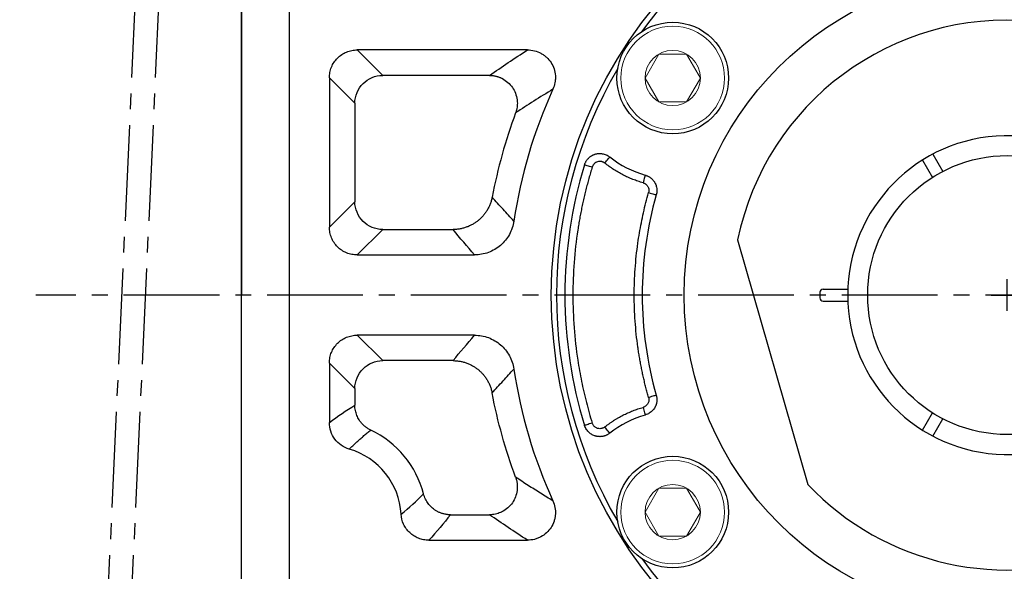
# Model space of a CAD drawing. Header units: millimetres. Extents: x 2152 to 3183, y 256 to 984.
# Tile 4 of 15: x 2230 to 2353, y 669 to 738. Entities that reach past the tile are written whole.
import ezdxf

# ---------------------------------------------------------------- set-up
doc = ezdxf.new("R2010")
doc.units = ezdxf.units.MM
doc.linetypes.add('点画线', pattern=[18, 12, -2, 2, -2])
for name, color, linetype in [('6文字层', 3, 'Continuous'), ('7中心线层', 7, '点画线'), ('标注线', 7, 'Continuous')]:
    doc.layers.add(name, color=color, linetype=linetype)
doc.layers.add('粗实线', color=7, linetype='Continuous', lineweight=40)
doc.layers.add('细实线', color=211, linetype='Continuous', lineweight=18)
doc.styles.add('工程字', font='gbenor.shx', dxfattribs={"bigfont": 'gbcbig.shx'})
doc.dimstyles.new('ISO-25-1', dxfattribs={"dimtxt": 9, "dimasz": 3.5, "dimexe": 1.25, "dimexo": 1, "dimgap": 1.5, "dimtad": 1, "dimtoh": 1, "dimtxsty": '工程字', "dimcen": 2, "dimadec": 0, "dimazin": 0, "dimtfac": 1, "dimtmove": 0, "dimatfit": 3, "dimfxl": 1, "dimarcsym": 0})

# ---------------------------------------------------------------- blocks, each defined once
blk = doc.blocks.new('*D36')
at = {"layer": '6文字层', "color": 0, "lineweight": -2}
for p, q in [((2353.54, 701.84), (2353.54, 705.84)), ((2351.54, 703.84), (2355.54, 703.84)), ((2244.71, 612.22), (2274.36, 637.18)), ((2222.95, 612.22), (2244.71, 612.22))]:
    blk.add_line(p, q, dxfattribs=at)
at = {"layer": '6文字层', "color": 0}
blk.add_solid([(2274.74, 636.74), (2273.99, 637.63), (2277.04, 639.44)], dxfattribs=at)
at = {"layer": 'Defpoints', "color": 0}
for p in [(2430.05, 768.24), (2277.04, 639.44)]:
    blk.add_point(p, dxfattribs=at)
at = {"layer": '6文字层', "color": 0, "insert": (2233.08, 618.22), "char_height": 9, "attachment_point": 5, "style": '工程字'}
blk.add_mtext('∅200', dxfattribs=at)
blk = doc.blocks.new('*D37')
at = {"layer": '6文字层', "color": 0, "lineweight": -2}
for p, q in [((2452.27, 806.26), (2435.79, 789.15)), ((2474.03, 806.26), (2452.27, 806.26)), ((2353.54, 701.84), (2353.54, 705.84)), ((2351.54, 703.84), (2355.54, 703.84))]:
    blk.add_line(p, q, dxfattribs=at)
at = {"layer": '6文字层', "color": 0}
blk.add_solid([(2435.37, 789.56), (2436.21, 788.75), (2433.36, 786.63)], dxfattribs=at)
at = {"layer": 'Defpoints', "color": 0}
for p in [(2433.36, 786.63), (2273.73, 621.04)]:
    blk.add_point(p, dxfattribs=at)
at = {"layer": '6文字层', "color": 0, "lineweight": 25, "insert": (2463.9, 812.26), "char_height": 9, "attachment_point": 5, "style": '工程字'}
blk.add_mtext('∅230{}{{\\H0.7x;}{}}', dxfattribs=at)

msp = doc.modelspace()

# ---------------------------------------------------------------- linework, layer by layer
at = {"layer": '7中心线层'}
for p, q in [((2245.998, 779.088), (2239.08, 628.586)), ((2248.964, 779.088), (2242.046, 628.586)), ((2452.791, 703.837), (2231.77, 703.837))]:
    msp.add_line(p, q, dxfattribs=at)
at = {"layer": '标注线'}
for p, q in [((2257.543, 703.837), (2257.543, 779.087)), ((2257.543, 778.588), (2257.543, 703.837)), ((2257.543, 629.086), (2257.543, 703.837))]:
    msp.add_line(p, q, dxfattribs=at)
at = {"layer": '粗实线', "color": 0, "lineweight": 30}
for p, q in [((2263.544, 775.426), (2263.544, 632.248)), ((2342.901, 720.771), (2344.152, 718.604)), ((2344.2, 721.521), (2345.451, 719.354)), ((2319.744, 710.752), (2328.544, 680.062)), ((2330.044, 704.187), (2330.044, 703.487)), ((2330.444, 704.587), (2333.558, 704.587)), ((2330.444, 703.087), (2333.558, 703.087)), ((2342.901, 686.904), (2344.152, 689.071)), ((2344.2, 686.154), (2345.451, 688.321))]:
    msp.add_line(p, q, dxfattribs=at)
for centre, radius in [((2353.544, 703.837), 57.15), ((2353.544, 703.837), 40.5), ((2311.61, 731.069), 7), ((2353.544, 703.837), 17.5), ((2311.61, 676.605), 7)]:
    msp.add_circle(centre, radius, dxfattribs=at)
for centre, radius, start, end in [((2353.544, 703.837), 56.5, 35.80097, 99.19903), ((2353.544, 703.837), 56.5, 104.80097, 144.19903), ((2353.544, 703.837), 34.5, 1.24566, 168.4385), ((2353.544, 703.837), 56.5, 149.80097, 210.19903), ((2353.544, 703.837), 20, 2.1491, 357.8509), ((2330.444, 704.187), 0.4, 90, 180), ((2330.444, 703.487), 0.4, 180, 270), ((2353.544, 703.837), 34.5, 223.5615, 358.75434), ((2353.544, 703.837), 56.5, 215.80097, 279.19903)]:
    msp.add_arc(centre, radius, start, end, dxfattribs=at)
at = {"layer": '细实线', "color": 0, "lineweight": -3}
for p, q in [((2293.41, 734.594), (2272.07, 734.594)), ((2275.262, 731.402), (2272.07, 734.594)), ((2268.578, 731.102), (2268.578, 712.363)), ((2268.578, 731.102), (2271.77, 727.91)), ((2288.647, 731.402), (2275.262, 731.402)), ((2271.77, 727.91), (2271.77, 715.555)), ((2268.578, 712.363), (2271.77, 715.555)), ((2272.07, 708.872), (2275.262, 712.064)), ((2275.262, 712.064), (2284.075, 712.064)), ((2272.07, 708.872), (2286.769, 708.872)), ((2286.769, 698.802), (2272.07, 698.802)), ((2272.07, 698.802), (2275.262, 695.611)), ((2268.578, 695.311), (2268.578, 687.842)), ((2268.578, 695.311), (2271.77, 692.119)), ((2284.075, 695.611), (2275.262, 695.611)), ((2271.77, 692.119), (2271.77, 690.034)), ((2283.755, 676.272), (2288.647, 676.272)), ((2281.039, 673.081), (2293.41, 673.081))]:
    msp.add_line(p, q, dxfattribs=at)
at = {"layer": '细实线'}
for points in [[(2308.145, 731.069), (2309.877, 734.069), (2313.343, 734.069), (2315.075, 731.069)], [(2308.145, 731.069), (2309.877, 728.069), (2313.343, 728.069), (2315.075, 731.069)], [(2308.145, 676.605), (2309.877, 679.605), (2313.343, 679.605), (2315.075, 676.605)], [(2308.145, 676.605), (2309.877, 673.605), (2313.343, 673.605), (2315.075, 676.605)]]:
    msp.add_lwpolyline(points, dxfattribs=at)
at = {"layer": '细实线', "color": 0, "lineweight": -3, "flags": 128}
for points in [[(2303.096, 720.387), (2303.215, 720.536), (2303.33, 720.68), (2303.436, 720.813), (2303.529, 720.931), (2303.607, 721.028), (2303.666, 721.102), (2303.704, 721.149), (2303.719, 721.169)], [(2300.563, 720.195), (2300.586, 720.188), (2300.643, 720.17), (2300.733, 720.143), (2300.852, 720.106), (2300.995, 720.062), (2301.158, 720.011), (2301.335, 719.957), (2301.518, 719.9)], [(2308.17, 718.885), (2308.163, 718.861), (2308.146, 718.803), (2308.121, 718.712), (2308.087, 718.592), (2308.046, 718.448), (2308, 718.284), (2307.95, 718.107), (2307.898, 717.923)], [(2308.587, 716.687), (2308.771, 716.635), (2308.948, 716.584), (2309.111, 716.537), (2309.255, 716.496), (2309.375, 716.462), (2309.466, 716.436), (2309.524, 716.419), (2309.548, 716.412)], [(2309.548, 691.262), (2309.524, 691.255), (2309.466, 691.238), (2309.375, 691.213), (2309.255, 691.178), (2309.111, 691.137), (2308.948, 691.09), (2308.771, 691.04), (2308.587, 690.987)], [(2307.898, 689.751), (2307.95, 689.567), (2308, 689.39), (2308.046, 689.227), (2308.087, 689.082), (2308.121, 688.963), (2308.146, 688.872), (2308.163, 688.813), (2308.17, 688.789)], [(2301.518, 687.774), (2301.335, 687.718), (2301.158, 687.663), (2300.995, 687.613), (2300.852, 687.568), (2300.733, 687.532), (2300.643, 687.504), (2300.586, 687.486), (2300.563, 687.479)], [(2303.719, 686.506), (2303.704, 686.525), (2303.666, 686.573), (2303.607, 686.647), (2303.529, 686.744), (2303.436, 686.861), (2303.33, 686.994), (2303.215, 687.138), (2303.096, 687.287)]]:
    msp.add_lwpolyline(points, dxfattribs=at)
at = {"layer": '细实线'}
for centre, radius in [((2311.61, 731.069), 6.5), ((2311.61, 731.069), 3.465), ((2311.61, 676.605), 6.5), ((2311.61, 676.605), 3.465)]:
    msp.add_circle(centre, radius, dxfattribs=at)
at = {"layer": '细实线', "color": 0, "lineweight": -3}
for centre, radius, start, end in [((2353.544, 703.837), 62.535, 155.6103, 171.46387), ((2353.544, 703.837), 65.726, 159.64779, 169.22995), ((2311.61, 731.069), 12.66, 231.44368, 254.23162), ((2353.544, 703.837), 55.448, 162.84177, 197.15824), ((2353.544, 703.837), 45.757, 164.04852, 195.95148), ((2353.544, 703.837), 62.535, 188.53613, 204.38972), ((2311.61, 676.605), 12.66, 105.76838, 128.55633), ((2268.544, 675.837), 12.226, 14.43897, 64.74324), ((2268.544, 675.837), 9.035, 3.3212, 73.71821)]:
    msp.add_arc(centre, radius, start, end, dxfattribs=at)
for points, knots in [([(2268.578, 731.102), (2268.578, 731.333), (2268.6, 731.56), (2268.688, 732.006), (2268.754, 732.228), (2268.928, 732.652), (2269.035, 732.852), (2269.288, 733.232), (2269.435, 733.412), (2269.758, 733.735), (2269.933, 733.879), (2270.315, 734.135), (2270.519, 734.243), (2270.939, 734.416), (2271.159, 734.483), (2271.611, 734.572), (2271.839, 734.594), (2272.07, 734.594)], [0, 0, 0, 0, 0.125, 0.125, 0.25, 0.25, 0.375, 0.375, 0.5, 0.5, 0.625, 0.625, 0.75, 0.75, 0.875, 0.875, 1, 1, 1, 1]), ([(2293.41, 734.594), (2293.704, 734.594), (2293.991, 734.559), (2294.555, 734.419), (2294.832, 734.313), (2295.215, 734.107), (2295.338, 734.031), (2295.575, 733.862), (2295.69, 733.768), (2296.011, 733.472), (2296.198, 733.25), (2296.516, 732.758), (2296.642, 732.494), (2296.825, 731.943), (2296.882, 731.651), (2296.911, 731.217), (2296.912, 731.072), (2296.896, 730.781), (2296.878, 730.635), (2296.799, 730.205), (2296.712, 729.928), (2296.59, 729.66)], [0, 0, 0, 0, 0.125, 0.125, 0.25, 0.25, 0.3125, 0.3125, 0.375, 0.375, 0.5, 0.5, 0.625, 0.625, 0.75, 0.75, 0.8125, 0.8125, 0.875, 0.875, 1, 1, 1, 1]), ([(2271.77, 727.91), (2271.773, 728.826), (2272.15, 729.73), (2273.442, 731.022), (2274.346, 731.399), (2275.262, 731.402)], [0, 0, 0, 0, 0.5, 0.5, 1, 1, 1, 1]), ([(2288.647, 731.402), (2288.711, 731.401), (2288.837, 731.398), (2289.024, 731.382), (2289.205, 731.356), (2289.38, 731.323), (2289.549, 731.281), (2289.709, 731.234), (2289.86, 731.181), (2290.002, 731.124), (2290.134, 731.064), (2290.473, 730.895), (2290.976, 730.547), (2291.535, 729.917), (2291.93, 729.175), (2292.093, 728.535), (2292.135, 728.055), (2292.136, 727.742), (2292.104, 727.405), (2292.038, 727.05), (2291.96, 726.816), (2291.92, 726.696)], [0, 0, 0, 0, 0.028511, 0.056513, 0.0838971, 0.1105582, 0.1363963, 0.1613175, 0.1852349, 0.2080691, 0.2297482, 0.2502084, 0.3774571, 0.5003615, 0.6232644, 0.749987, 0.7921513, 0.8388932, 0.88961, 0.9435835, 1, 1, 1, 1]), ([(2300.563, 720.195), (2300.578, 720.241), (2300.609, 720.334), (2300.668, 720.468), (2300.736, 720.597), (2300.812, 720.72), (2300.896, 720.836), (2300.986, 720.943), (2301.082, 721.042), (2301.182, 721.132), (2301.284, 721.213), (2301.387, 721.284), (2301.49, 721.347), (2301.593, 721.401), (2301.693, 721.446), (2301.79, 721.484), (2301.919, 721.528), (2302.091, 721.571), (2302.311, 721.602), (2302.546, 721.607), (2302.79, 721.584), (2303.038, 721.529), (2303.28, 721.44), (2303.511, 721.322), (2303.65, 721.22), (2303.719, 721.169)], [0, 0, 0, 0, 0.0376203, 0.0752977, 0.1128656, 0.150155, 0.1869981, 0.2232316, 0.2587002, 0.2932585, 0.326774, 0.3591281, 0.3902171, 0.4199526, 0.4482614, 0.4750847, 0.5003769, 0.5539148, 0.6112001, 0.671776, 0.7350533, 0.8003252, 0.8667976, 0.9336329, 1, 1, 1, 1]), ([(2301.518, 719.9), (2301.447, 719.665), (2301.303, 719.194), (2301.101, 718.485), (2300.907, 717.774), (2300.723, 717.061), (2300.549, 716.345), (2300.385, 715.628), (2300.23, 714.908), (2300.086, 714.185), (2299.95, 713.461), (2299.825, 712.734), (2299.534, 710.899), (2299.197, 707.937), (2299.044, 703.837), (2299.197, 699.738), (2299.557, 696.572), (2299.925, 694.334), (2300.177, 693.007), (2300.462, 691.687), (2300.78, 690.375), (2301.129, 689.069), (2301.388, 688.206), (2301.518, 687.774)], [0, 0, 0, 0, 0.0226316, 0.0452448, 0.0678438, 0.0904327, 0.1130156, 0.1355967, 0.1581802, 0.1807702, 0.2033708, 0.2259862, 0.2486205, 0.3743031, 0.5000022, 0.6256848, 0.7513839, 0.7928603, 0.8342864, 0.8756879, 0.9170902, 0.9585191, 1, 1, 1, 1]), ([(2303.096, 720.387), (2303.07, 720.407), (2303.018, 720.446), (2302.934, 720.495), (2302.846, 720.535), (2302.754, 720.567), (2302.612, 720.601), (2302.416, 720.615), (2302.175, 720.57), (2301.952, 720.471), (2301.781, 720.335), (2301.658, 720.192), (2301.573, 720.053), (2301.537, 719.951), (2301.518, 719.9)], [0, 0, 0, 0, 0.0505148, 0.1003663, 0.1500351, 0.2000076, 0.250761, 0.3754265, 0.5002951, 0.6250273, 0.7500312, 0.8336568, 0.9162331, 1, 1, 1, 1]), ([(2307.898, 717.923), (2307.789, 717.955), (2307.572, 718.018), (2307.248, 718.123), (2306.928, 718.235), (2306.611, 718.355), (2306.297, 718.483), (2305.986, 718.619), (2305.678, 718.763), (2305.272, 718.965), (2304.775, 719.236), (2304.196, 719.59), (2303.634, 719.971), (2303.276, 720.249), (2303.096, 720.387)], [0, 0, 0, 0, 0.0626269, 0.1251408, 0.1875804, 0.2499844, 0.3123915, 0.3748405, 0.4373702, 0.500019, 0.6251505, 0.7499844, 0.8748308, 1, 1, 1, 1]), ([(2308.17, 718.885), (2308.214, 718.872), (2308.302, 718.845), (2308.431, 718.793), (2308.555, 718.733), (2308.675, 718.665), (2308.788, 718.59), (2308.895, 718.508), (2308.994, 718.421), (2309.086, 718.329), (2309.169, 718.234), (2309.245, 718.136), (2309.312, 718.037), (2309.393, 717.901), (2309.481, 717.72), (2309.561, 717.483), (2309.613, 717.226), (2309.631, 716.956), (2309.614, 716.681), (2309.57, 716.502), (2309.548, 716.412)], [0, 0, 0, 0, 0.044053, 0.088139, 0.1321094, 0.1758156, 0.219111, 0.2618541, 0.3039103, 0.3451539, 0.3854698, 0.4247544, 0.4629166, 0.4998782, 0.5752012, 0.654936, 0.7383039, 0.8243459, 0.911967, 1, 1, 1, 1]), ([(2307.898, 717.923), (2307.926, 717.915), (2307.985, 717.897), (2308.072, 717.858), (2308.161, 717.809), (2308.28, 717.725), (2308.399, 717.606), (2308.507, 717.446), (2308.582, 717.275), (2308.625, 717.081), (2308.631, 716.878), (2308.602, 716.75), (2308.587, 716.687)], [0, 0, 0, 0, 0.056282, 0.1167278, 0.1813936, 0.2503869, 0.3946615, 0.4998933, 0.6167223, 0.7495253, 0.8772118, 1, 1, 1, 1]), ([(2288.975, 716.119), (2288.96, 716.046), (2288.93, 715.899), (2288.872, 715.682), (2288.805, 715.467), (2288.729, 715.256), (2288.644, 715.05), (2288.55, 714.848), (2288.448, 714.653), (2288.338, 714.463), (2288.221, 714.279), (2288.097, 714.103), (2287.968, 713.934), (2287.833, 713.773), (2287.693, 713.62), (2287.55, 713.475), (2287.403, 713.338), (2287.202, 713.165), (2286.935, 712.962), (2286.589, 712.74), (2286.216, 712.543), (2285.819, 712.374), (2285.401, 712.238), (2284.968, 712.139), (2284.524, 712.076), (2284.225, 712.068), (2284.075, 712.064)], [0, 0, 0, 0, 0.0326106, 0.0652366, 0.0978347, 0.1303617, 0.1627743, 0.19503, 0.2270868, 0.2589039, 0.2904418, 0.3216626, 0.35253, 0.3830099, 0.41307, 0.4426807, 0.4718141, 0.5004454, 0.5581048, 0.6176662, 0.6789009, 0.741545, 0.8053038, 0.8698579, 0.9348712, 1, 1, 1, 1]), ([(2291.702, 713.119), (2291.475, 713.364), (2291.019, 713.857), (2290.339, 714.602), (2289.656, 715.357), (2289.203, 715.864), (2288.975, 716.119)], [0, 0, 0, 0, 0.2454138, 0.493885, 0.7454138, 1, 1, 1, 1]), ([(2308.587, 690.987), (2308.529, 691.195), (2308.412, 691.611), (2308.247, 692.238), (2308.091, 692.867), (2307.943, 693.497), (2307.804, 694.129), (2307.674, 694.763), (2307.553, 695.399), (2307.441, 696.037), (2307.337, 696.677), (2307.114, 698.182), (2306.863, 700.567), (2306.749, 703.837), (2306.863, 707.107), (2307.137, 709.707), (2307.436, 711.638), (2307.67, 712.912), (2307.939, 714.178), (2308.241, 715.438), (2308.472, 716.271), (2308.587, 716.687)], [0, 0, 0, 0, 0.0249077, 0.0497967, 0.0746718, 0.0995378, 0.1243993, 0.1492613, 0.1741285, 0.1990056, 0.2238975, 0.248809, 0.3743956, 0.500003, 0.6255896, 0.7511969, 0.8009925, 0.8507324, 0.9004547, 0.9501978, 1, 1, 1, 1]), ([(2275.262, 712.064), (2274.346, 712.066), (2273.442, 712.443), (2272.15, 713.735), (2271.773, 714.639), (2271.77, 715.555)], [0, 0, 0, 0, 0.5, 0.5, 1, 1, 1, 1]), ([(2272.07, 708.872), (2271.839, 708.872), (2271.612, 708.894), (2271.166, 708.981), (2270.944, 709.048), (2270.52, 709.222), (2270.32, 709.329), (2269.94, 709.581), (2269.76, 709.729), (2269.437, 710.051), (2269.293, 710.227), (2269.037, 710.609), (2268.929, 710.812), (2268.756, 711.233), (2268.689, 711.453), (2268.6, 711.904), (2268.578, 712.133), (2268.578, 712.363)], [0, 0, 0, 0, 0.125, 0.125, 0.25, 0.25, 0.375, 0.375, 0.5, 0.5, 0.625, 0.625, 0.75, 0.75, 0.875, 0.875, 1, 1, 1, 1]), ([(2291.702, 713.119), (2291.658, 712.825), (2291.588, 712.535), (2291.397, 711.971), (2291.276, 711.697), (2290.991, 711.182), (2290.827, 710.938), (2290.455, 710.481), (2290.246, 710.266), (2289.8, 709.883), (2289.561, 709.712), (2289.052, 709.411), (2288.782, 709.283), (2288.231, 709.08), (2287.947, 709.002), (2287.364, 708.898), (2287.067, 708.872), (2286.769, 708.872)], [0, 0, 0, 0, 0.125, 0.125, 0.25, 0.25, 0.375, 0.375, 0.5, 0.5, 0.625, 0.625, 0.75, 0.75, 0.875, 0.875, 1, 1, 1, 1]), ([(2268.578, 695.311), (2268.578, 695.542), (2268.6, 695.769), (2268.688, 696.215), (2268.754, 696.437), (2268.928, 696.86), (2269.035, 697.061), (2269.288, 697.441), (2269.435, 697.621), (2269.758, 697.944), (2269.933, 698.088), (2270.315, 698.343), (2270.519, 698.452), (2270.939, 698.625), (2271.159, 698.692), (2271.611, 698.781), (2271.839, 698.803), (2272.07, 698.802)], [0, 0, 0, 0, 0.125, 0.125, 0.25, 0.25, 0.375, 0.375, 0.5, 0.5, 0.625, 0.625, 0.75, 0.75, 0.875, 0.875, 1, 1, 1, 1]), ([(2286.769, 698.802), (2287.067, 698.803), (2287.361, 698.777), (2287.94, 698.674), (2288.227, 698.596), (2288.785, 698.39), (2289.051, 698.263), (2289.558, 697.965), (2289.801, 697.791), (2290.251, 697.404), (2290.456, 697.193), (2290.827, 696.736), (2290.994, 696.487), (2291.28, 695.969), (2291.398, 695.699), (2291.587, 695.141), (2291.658, 694.85), (2291.702, 694.555)], [0, 0, 0, 0, 0.125, 0.125, 0.25, 0.25, 0.375, 0.375, 0.5, 0.5, 0.625, 0.625, 0.75, 0.75, 0.875, 0.875, 1, 1, 1, 1]), ([(2271.77, 692.119), (2271.773, 693.035), (2272.15, 693.939), (2273.442, 695.231), (2274.346, 695.608), (2275.262, 695.611)], [0, 0, 0, 0, 0.5, 0.5, 1, 1, 1, 1]), ([(2284.075, 695.611), (2284.15, 695.61), (2284.3, 695.608), (2284.524, 695.591), (2284.747, 695.566), (2284.969, 695.53), (2285.188, 695.485), (2285.403, 695.431), (2285.615, 695.367), (2285.822, 695.294), (2286.024, 695.214), (2286.22, 695.125), (2286.41, 695.03), (2286.593, 694.927), (2286.77, 694.819), (2286.939, 694.705), (2287.101, 694.586), (2287.309, 694.421), (2287.559, 694.197), (2287.841, 693.899), (2288.104, 693.569), (2288.344, 693.21), (2288.556, 692.825), (2288.734, 692.418), (2288.879, 691.994), (2288.943, 691.701), (2288.975, 691.555)], [0, 0, 0, 0, 0.0326128, 0.0652406, 0.0978402, 0.1303684, 0.162782, 0.1950383, 0.2270954, 0.2589126, 0.2904503, 0.3216706, 0.3525373, 0.3830162, 0.4130751, 0.4426843, 0.4718161, 0.5004454, 0.5581085, 0.6176727, 0.6789092, 0.741554, 0.8053123, 0.8698648, 0.9348753, 1, 1, 1, 1]), ([(2288.975, 691.555), (2289.203, 691.81), (2289.656, 692.318), (2290.339, 693.073), (2291.019, 693.818), (2291.475, 694.31), (2291.702, 694.555)], [0, 0, 0, 0, 0.2545862, 0.506115, 0.7545862, 1, 1, 1, 1]), ([(2309.548, 691.262), (2309.56, 691.217), (2309.584, 691.128), (2309.607, 690.992), (2309.622, 690.854), (2309.627, 690.717), (2309.622, 690.581), (2309.609, 690.447), (2309.587, 690.316), (2309.557, 690.19), (2309.52, 690.069), (2309.476, 689.953), (2309.427, 689.843), (2309.354, 689.703), (2309.246, 689.533), (2309.086, 689.34), (2308.896, 689.161), (2308.676, 689.005), (2308.433, 688.875), (2308.258, 688.818), (2308.17, 688.789)], [0, 0, 0, 0, 0.0440277, 0.0881001, 0.1320697, 0.1757885, 0.2191111, 0.2618961, 0.3040093, 0.3453252, 0.3857285, 0.4251156, 0.4633949, 0.5004875, 0.5756009, 0.6551682, 0.738413, 0.8243769, 0.9119628, 1, 1, 1, 1]), ([(2273.76, 686.895), (2273.706, 686.922), (2273.596, 686.976), (2273.438, 687.067), (2273.285, 687.166), (2273.138, 687.273), (2272.997, 687.386), (2272.863, 687.506), (2272.737, 687.631), (2272.618, 687.761), (2272.507, 687.896), (2272.405, 688.034), (2272.284, 688.215), (2272.151, 688.447), (2272.018, 688.738), (2271.91, 689.046), (2271.831, 689.368), (2271.78, 689.699), (2271.773, 689.922), (2271.77, 690.034)], [0, 0, 0, 0, 0.0466291, 0.0932478, 0.1397781, 0.1861425, 0.2322647, 0.2780702, 0.323487, 0.3684461, 0.412882, 0.4567333, 0.4999429, 0.5794548, 0.6610509, 0.744347, 0.8289148, 0.914293, 1, 1, 1, 1]), ([(2308.587, 690.987), (2308.595, 690.959), (2308.61, 690.901), (2308.623, 690.807), (2308.628, 690.704), (2308.619, 690.559), (2308.581, 690.395), (2308.506, 690.229), (2308.402, 690.073), (2308.272, 689.941), (2308.125, 689.842), (2308.006, 689.785), (2307.931, 689.761), (2307.898, 689.751)], [0, 0, 0, 0, 0.055315, 0.1155062, 0.1806032, 0.2506983, 0.3925628, 0.50041, 0.5960498, 0.75004, 0.8502027, 0.9336116, 1, 1, 1, 1]), ([(2303.096, 687.287), (2303.185, 687.357), (2303.364, 687.497), (2303.637, 687.699), (2303.915, 687.893), (2304.198, 688.081), (2304.485, 688.261), (2304.777, 688.435), (2305.073, 688.601), (2305.474, 688.813), (2305.984, 689.059), (2306.609, 689.323), (2307.247, 689.557), (2307.681, 689.686), (2307.898, 689.751)], [0, 0, 0, 0, 0.0626269, 0.1251408, 0.1875804, 0.2499844, 0.3123915, 0.3748405, 0.4373702, 0.500019, 0.6251505, 0.7499844, 0.8748308, 1, 1, 1, 1]), ([(2271.077, 684.51), (2270.717, 684.614), (2270.375, 684.777), (2269.76, 685.204), (2269.488, 685.466), (2269.046, 686.058), (2268.871, 686.394), (2268.639, 687.095), (2268.578, 687.468), (2268.578, 687.842)], [0, 0, 0, 0, 0.25, 0.25, 0.5, 0.5, 0.75, 0.75, 1, 1, 1, 1]), ([(2303.719, 686.506), (2303.68, 686.476), (2303.602, 686.416), (2303.476, 686.338), (2303.345, 686.268), (2303.209, 686.209), (2303.07, 686.16), (2302.929, 686.121), (2302.788, 686.094), (2302.647, 686.076), (2302.509, 686.069), (2302.374, 686.072), (2302.243, 686.082), (2302.117, 686.101), (2301.998, 686.127), (2301.86, 686.165), (2301.699, 686.223), (2301.51, 686.313), (2301.317, 686.433), (2301.126, 686.586), (2300.947, 686.77), (2300.788, 686.984), (2300.654, 687.221), (2300.594, 687.393), (2300.563, 687.479)], [0, 0, 0, 0, 0.0378455, 0.0759596, 0.1141923, 0.1523881, 0.190389, 0.2280379, 0.265182, 0.3016748, 0.3373799, 0.3721719, 0.4059388, 0.4385825, 0.4700195, 0.5001808, 0.5488079, 0.6026643, 0.6613307, 0.7242061, 0.7905062, 0.8592853, 0.9294845, 1, 1, 1, 1]), ([(2303.096, 687.287), (2303.072, 687.269), (2302.998, 687.213), (2302.867, 687.145), (2302.72, 687.097), (2302.556, 687.068), (2302.379, 687.067), (2302.197, 687.103), (2302.041, 687.163), (2301.903, 687.243), (2301.774, 687.349), (2301.664, 687.475), (2301.575, 687.617), (2301.537, 687.722), (2301.518, 687.774)], [0, 0, 0, 0, 0.0466775, 0.1432924, 0.2258919, 0.2860396, 0.4002653, 0.4960465, 0.5715308, 0.6568798, 0.7424684, 0.8282079, 0.9140152, 1, 1, 1, 1]), ([(2271.077, 684.51), (2271.187, 684.62), (2271.412, 684.845), (2271.762, 685.178), (2272.129, 685.516), (2272.512, 685.857), (2272.913, 686.202), (2273.33, 686.55), (2273.615, 686.779), (2273.76, 686.895)], [0, 0, 0, 0, 0.1292778, 0.2630823, 0.4014132, 0.5442706, 0.6916542, 0.8435641, 1, 1, 1, 1]), ([(2291.92, 680.978), (2291.941, 680.918), (2291.983, 680.799), (2292.032, 680.619), (2292.072, 680.44), (2292.101, 680.264), (2292.121, 680.092), (2292.132, 679.925), (2292.135, 679.764), (2292.131, 679.611), (2292.121, 679.465), (2292.08, 679.09), (2291.929, 678.499), (2291.534, 677.757), (2290.976, 677.128), (2290.433, 676.752), (2289.997, 676.545), (2289.704, 676.435), (2289.377, 676.347), (2289.02, 676.286), (2288.773, 676.277), (2288.647, 676.272)], [0, 0, 0, 0, 0.0284597, 0.0564244, 0.0837864, 0.1104417, 0.1362913, 0.1612424, 0.1852085, 0.2081108, 0.2298779, 0.2504461, 0.3770522, 0.4997401, 0.6227694, 0.7496358, 0.791814, 0.8386015, 0.8893927, 0.9434651, 1, 1, 1, 1]), ([(2296.59, 678.014), (2296.33, 678.173), (2295.808, 678.492), (2295.032, 678.976), (2294.254, 679.466), (2293.476, 679.964), (2292.696, 680.469), (2292.18, 680.808), (2291.92, 680.978)], [0, 0, 0, 0, 0.1612646, 0.3246897, 0.4902756, 0.6580225, 0.8279306, 1, 1, 1, 1]), ([(2283.755, 676.272), (2283.694, 676.274), (2283.572, 676.276), (2283.389, 676.291), (2283.207, 676.315), (2283.028, 676.349), (2282.851, 676.392), (2282.678, 676.444), (2282.51, 676.503), (2282.347, 676.571), (2282.189, 676.646), (2282.037, 676.728), (2281.891, 676.815), (2281.753, 676.908), (2281.582, 677.034), (2281.383, 677.203), (2281.161, 677.428), (2280.956, 677.679), (2280.772, 677.953), (2280.612, 678.248), (2280.478, 678.56), (2280.415, 678.777), (2280.384, 678.886)], [0, 0, 0, 0, 0.0400153, 0.0800338, 0.119984, 0.1597947, 0.1993953, 0.2387168, 0.277692, 0.3162568, 0.3543498, 0.3919135, 0.4288943, 0.4652427, 0.5009139, 0.5674726, 0.6362159, 0.7068228, 0.7789248, 0.8521145, 0.9259563, 1, 1, 1, 1]), ([(2296.59, 678.014), (2296.712, 677.747), (2296.798, 677.47), (2296.904, 676.899), (2296.921, 676.603), (2296.892, 676.169), (2296.873, 676.026), (2296.817, 675.74), (2296.78, 675.597), (2296.642, 675.182), (2296.517, 674.92), (2296.2, 674.427), (2296.012, 674.204), (2295.585, 673.809), (2295.344, 673.637), (2294.961, 673.431), (2294.829, 673.37), (2294.557, 673.265), (2294.416, 673.221), (2293.992, 673.115), (2293.704, 673.08), (2293.41, 673.081)], [0, 0, 0, 0, 0.125, 0.125, 0.25, 0.25, 0.3125, 0.3125, 0.375, 0.375, 0.5, 0.5, 0.625, 0.625, 0.75, 0.75, 0.8125, 0.8125, 0.875, 0.875, 1, 1, 1, 1]), ([(2281.039, 673.081), (2280.817, 673.08), (2280.599, 673.101), (2280.17, 673.182), (2279.957, 673.243), (2279.547, 673.405), (2279.353, 673.504), (2278.983, 673.739), (2278.807, 673.876), (2278.488, 674.177), (2278.344, 674.341), (2278.087, 674.697), (2277.974, 674.889), (2277.698, 675.484), (2277.588, 675.918), (2277.563, 676.361)], [0, 0, 0, 0, 0.125, 0.125, 0.25, 0.25, 0.375, 0.375, 0.5, 0.5, 0.625, 0.625, 0.75, 0.75, 1, 1, 1, 1])]:
    msp.add_open_spline(points, degree=3, knots=knots, dxfattribs=at)
for points in [[(2288.647, 731.402), (2290.177, 732.466), (2291.76, 733.53), (2293.41, 734.594)], [(2296.59, 729.66), (2294.976, 728.676), (2293.424, 727.688), (2291.92, 726.696)], [(2286.769, 708.872), (2285.853, 709.936), (2284.956, 711), (2284.075, 712.064)], [(2284.075, 695.611), (2284.956, 696.675), (2285.853, 697.739), (2286.769, 698.802)], [(2291.92, 680.978), (2290.646, 684.414), (2289.66, 687.956), (2288.975, 691.555)], [(2268.578, 687.842), (2269.642, 688.639), (2270.706, 689.36), (2271.77, 690.034)], [(2277.563, 676.361), (2278.583, 677.145), (2279.513, 677.999), (2280.384, 678.886)], [(2283.755, 676.272), (2282.931, 675.208), (2282.042, 674.144), (2281.039, 673.081)], [(2293.41, 673.081), (2291.76, 674.144), (2290.177, 675.208), (2288.647, 676.272)]]:
    msp.add_open_spline(points, degree=3, dxfattribs=at)

# ---------------------------------------------------------------- dimensions: what is measured, and where the dimension line sits
at = {"layer": '6文字层', "lineweight": 25}
dim = msp.add_diameter_dim_2p(p1=(2273.731, 621.042), p2=(2433.356, 786.632), text='<>{}{{\\H0.7x;}{}}', dimstyle='ISO-25-1', override={"dimtoh": 40, "dimlfac": 1, "dimse1": 1, "dimsd1": 1, "dimtix": 0, "dimtofl": 0, "dimatfit": 0}, dxfattribs=at)
dim.commit()
dim.dimension.update_dxf_attribs({"geometry": '*D37', "text_midpoint": (2463.901, 806.256), "dimtype": 163})
at = {"layer": '6文字层'}
dim = msp.add_diameter_dim_2p(p1=(2430.047, 768.237), p2=(2277.041, 639.438), dimstyle='ISO-25-1', override={"dimtxsty": '工程字', "dimse2": 1, "dimsd2": 1, "dimtofl": 0, "dimatfit": 0}, dxfattribs=at)
dim.commit()
dim.dimension.update_dxf_attribs({"geometry": '*D36', "text_midpoint": (2233.081, 612.221), "dimtype": 163})

doc.saveas('drawing.dxf')
